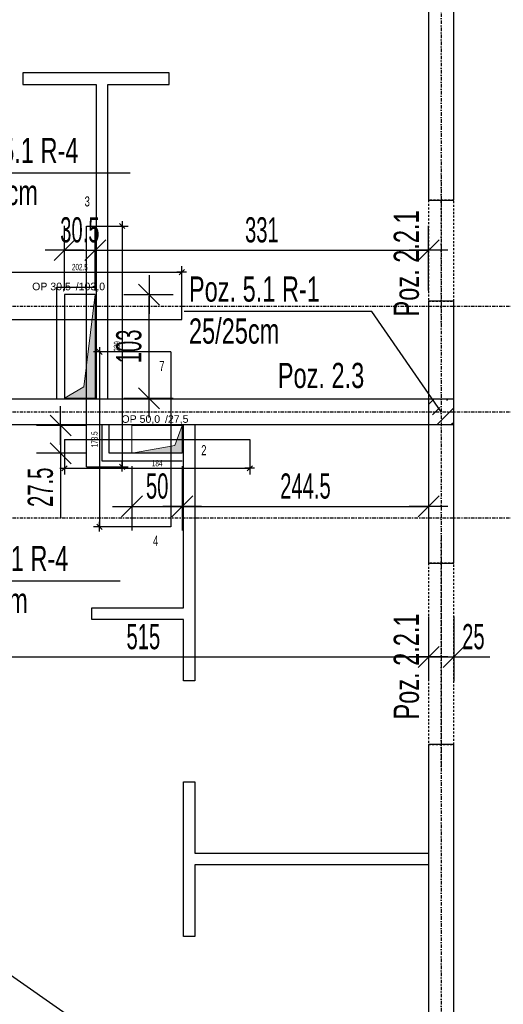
# Model space of a CAD drawing. Header units: millimetres. Extents: x 4959 to 18685, y -2779 to 1721.
# Tile 38 of 41: x 17444 to 17924, y -850 to 127. Entities that reach past the tile are written whole.
import ezdxf

# ---------------------------------------------------------------- set-up
doc = ezdxf.new("R2010")
doc.units = ezdxf.units.MM
doc.header["$LTSCALE"] = 10
doc.linetypes.add('MO', pattern=[0.7, 0.35, -0.17, 0.01, -0.17])
doc.linetypes.add('MP', pattern=[0.36, 0.2, -0.16])
for name, color, linetype in [('BA_szr', 1, 'Continuous'), ('BA_txs', 2, 'Continuous'), ('BA_wym', 1, 'Continuous'), ('BD_lpm', 1, 'MP'), ('BD_osm', 1, 'MO'), ('BD_wic', 1, 'Continuous'), ('BD_wig', 3, 'Continuous'), ('BZ_odn', 1, 'Continuous'), ('BZ_txs', 2, 'Continuous')]:
    doc.layers.add(name, color=color, linetype=linetype)
doc.layers.add('Nowe_A-Przebicia_Nr_pióra__1', color=7, linetype='Continuous', lineweight=13)
doc.layers.add('Nowe_A-Przebicia_Nr_pióra__102', color=7, linetype='Continuous', lineweight=5, true_color=0xcccccc)
doc.styles.add('BIKTS', font='bikromsw.shx', dxfattribs={"width": 0.8})
doc.styles.add('BIKWYM', font='bikromsw.shx', dxfattribs={"width": 0.6})
doc.styles.add('STYL_AUTOMATYCZNY_1', font='arial.ttf')
doc.dimstyles.new('BA_KR_100_cm', dxfattribs={"dimtxt": 25, "dimasz": 1.666667, "dimexe": 24, "dimexo": 0, "dimgap": 0, "dimtad": 0, "dimdec": 1, "dimrnd": 0.5, "dimzin": 9, "dimdsep": 46, "dimtxsty": 'BIKWYM', "dimblk": 'WYM-KR', "dimcen": 0, "dimdle": 20, "dimclrd": 256, "dimclre": 256, "dimclrt": 2, "dimadec": 0, "dimazin": 0, "dimtfac": 0.033333, "dimtdec": 1, "dimtmove": 0, "dimatfit": 3, "dimldrblk": 'WYM-KR', "dimfxl": 25, "dimfxlon": 1, "dimtvp": 0.8, "dimtolj": 1, "dimarcsym": 0})
doc.dimstyles.new('BA_KR_25_cm', dxfattribs={"dimscale": 0.25, "dimtxt": 25, "dimasz": 1.666667, "dimexe": 24, "dimexo": 0, "dimgap": 0, "dimtad": 0, "dimdec": 1, "dimrnd": 0.5, "dimzin": 9, "dimdsep": 46, "dimtxsty": 'BIKWYM', "dimblk": 'WYM-KR', "dimcen": 0, "dimdle": 20, "dimclrd": 256, "dimclre": 256, "dimclrt": 7, "dimadec": 0, "dimazin": 0, "dimtfac": 0.033333, "dimtdec": 1, "dimtmove": 0, "dimatfit": 3, "dimldrblk": 'WYM-KR', "dimfxl": 1, "dimtvp": 0.8, "dimtolj": 1, "dimarcsym": 0})
doc.dimstyles.new('BZ_ST_100_cm', dxfattribs={"dimtxt": 25, "dimasz": 1.666667, "dimexe": 24, "dimexo": 0, "dimgap": 0, "dimtad": 0, "dimdec": 1, "dimrnd": 0.5, "dimdsep": 46, "dimtxsty": 'BIKWYM', "dimblk": 'WYM-ST', "dimcen": 0, "dimdle": 20, "dimclrd": 256, "dimclre": 256, "dimclrt": 7, "dimadec": 0, "dimazin": 0, "dimtfac": 0.033333, "dimtdec": 1, "dimtix": 1, "dimtmove": 2, "dimatfit": 3, "dimldrblk": 'WYM-ST', "dimfxl": 25, "dimfxlon": 1, "dimtvp": 0.8, "dimtolj": 1, "dimtzin": 0, "dimarcsym": 0})

# ---------------------------------------------------------------- blocks, each defined once
blk = doc.blocks.new('WYM-ST')
blk.add_hatch(color=256).paths.add_polyline_path([(-13, 2.88), (0, 0), (-13, -2.88)])
blk.add_lwpolyline([(0, 0), (-13, 2.88), (-13, -2.88), (0, 0)])
blk = doc.blocks.new('WYM-KR')
at = {"color": 7, "linetype": 'ByBlock'}
blk.add_line((6.24, 6.24), (-6.24, -6.24), dxfattribs=at)
at = {"linetype": 'ByBlock'}
blk.add_line((11.52, 0), (-11.52, 0), dxfattribs=at)
blk = doc.blocks.new('*D424')
at = {"layer": 'BA_wym', "lineweight": -2}
for p, q in [((17334.96, -465.08), (17334.96, -529.08)), ((17849.96, -465.08), (17849.96, -529.08)), ((17336.63, -505.08), (17848.29, -505.08))]:
    blk.add_line(p, q, dxfattribs=at)
at = {"layer": 'Defpoints', "color": 0}
for p in [(17334.96, -379.39), (17849.96, -383.95), (17849.96, -505.08)]:
    blk.add_point(p, dxfattribs=at)
at = {"layer": 'BA_wym', "lineweight": -2, "xscale": 1.666666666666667, "yscale": 1.666666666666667, "zscale": 1.666666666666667, "rotation": 180}
blk.add_blockref('WYM-KR', (17334.96, -505.08), dxfattribs=at)
at = {"layer": 'BA_wym', "lineweight": -2, "xscale": 1.666666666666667, "yscale": 1.666666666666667, "zscale": 1.666666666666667}
blk.add_blockref('WYM-KR', (17849.96, -505.08), dxfattribs=at)
at = {"layer": 'BA_wym', "color": 2, "insert": (17566.75, -485.08), "char_height": 25, "attachment_point": 5, "style": 'BIKWYM'}
blk.add_mtext('\\A1;515', dxfattribs=at)
blk = doc.blocks.new('*D425')
at = {"layer": 'BA_wym', "lineweight": -2}
for p, q in [((17849.96, -465.08), (17849.96, -529.08)), ((17874.96, -465.08), (17874.96, -529.08)), ((17848.29, -505.08), (17846.63, -505.08)), ((17849.96, -505.08), (17874.96, -505.08)), ((17876.63, -505.08), (17910.67, -505.08))]:
    blk.add_line(p, q, dxfattribs=at)
at = {"layer": 'Defpoints', "color": 0}
for p in [(17849.96, -383.95), (17874.96, -383.95), (17874.96, -505.08)]:
    blk.add_point(p, dxfattribs=at)
at = {"layer": 'BA_wym', "lineweight": -2, "xscale": 1.666666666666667, "yscale": 1.666666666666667, "zscale": 1.666666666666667}
blk.add_blockref('WYM-KR', (17849.96, -505.08), dxfattribs=at)
at = {"layer": 'BA_wym', "lineweight": -2, "xscale": 1.666666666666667, "yscale": 1.666666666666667, "zscale": 1.666666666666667, "rotation": 180}
blk.add_blockref('WYM-KR', (17874.96, -505.08), dxfattribs=at)
at = {"layer": 'BA_wym', "color": 2, "insert": (17894.48, -485.08), "char_height": 25, "attachment_point": 5, "style": 'BIKWYM'}
blk.add_mtext('\\A1;25', dxfattribs=at)
blk = doc.blocks.new('*D467')
at = {"layer": 'BA_wym', "lineweight": -2}
for p, q in [((17547.43, -145.43), (17596.43, -145.43)), ((17572.43, -246.72), (17572.43, -147.09)), ((17547.43, -248.39), (17596.43, -248.39))]:
    blk.add_line(p, q, dxfattribs=at)
at = {"layer": 'Defpoints', "color": 0}
for p in [(17518.96, -145.43), (17572.43, -145.43), (17518.96, -248.39)]:
    blk.add_point(p, dxfattribs=at)
at = {"layer": 'BA_wym', "lineweight": -2, "xscale": 1.666666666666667, "yscale": 1.666666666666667, "zscale": 1.666666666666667}
for p, rotation in [((17572.43, -145.43), 90), ((17572.43, -248.39), 270)]:
    blk.add_blockref('WYM-KR', p, dxfattribs=dict(at, rotation=rotation))
at = {"layer": 'BA_wym', "color": 2, "insert": (17552.43, -196.91), "char_height": 25, "attachment_point": 5, "rotation": 90, "style": 'BIKWYM'}
blk.add_mtext('\\A1;103', dxfattribs=at)
blk = doc.blocks.new('*D468')
at = {"layer": 'BA_wym', "lineweight": -2}
for p, q in [((17484.59, -273.72), (17484.59, -272.05)), ((17509.59, -275.39), (17460.59, -275.39)), ((17484.59, -275.39), (17484.59, -302.89)), ((17509.59, -302.89), (17460.59, -302.89)), ((17484.59, -304.56), (17484.59, -367.17))]:
    blk.add_line(p, q, dxfattribs=at)
at = {"layer": 'Defpoints', "color": 0}
for p in [(17555.48, -275.39), (17484.59, -302.89), (17555.48, -302.89)]:
    blk.add_point(p, dxfattribs=at)
at = {"layer": 'BA_wym', "lineweight": -2, "xscale": 1.666666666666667, "yscale": 1.666666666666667, "zscale": 1.666666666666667}
for p, rotation in [((17484.59, -275.39), 270), ((17484.59, -302.89), 90)]:
    blk.add_blockref('WYM-KR', p, dxfattribs=dict(at, rotation=rotation))
at = {"layer": 'BA_wym', "color": 2, "insert": (17464.59, -336.7), "char_height": 25, "attachment_point": 5, "rotation": 90, "style": 'BIKWYM'}
blk.add_mtext('\\A1;27.5', dxfattribs=at)
blk = doc.blocks.new('*D469')
at = {"layer": 'BA_wym', "lineweight": -2}
for p, q in [((17555.48, -315.62), (17555.48, -379.62)), ((17605.46, -315.62), (17605.46, -379.62)), ((17557.14, -355.62), (17603.79, -355.62))]:
    blk.add_line(p, q, dxfattribs=at)
at = {"layer": 'Defpoints', "color": 0}
for p in [(17555.48, -302.89), (17605.46, -302.89), (17605.46, -355.62)]:
    blk.add_point(p, dxfattribs=at)
at = {"layer": 'BA_wym', "lineweight": -2, "xscale": 1.666666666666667, "yscale": 1.666666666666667, "zscale": 1.666666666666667, "rotation": 180}
blk.add_blockref('WYM-KR', (17555.48, -355.62), dxfattribs=at)
at = {"layer": 'BA_wym', "lineweight": -2, "xscale": 1.666666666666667, "yscale": 1.666666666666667, "zscale": 1.666666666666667}
blk.add_blockref('WYM-KR', (17605.46, -355.62), dxfattribs=at)
at = {"layer": 'BA_wym', "color": 2, "insert": (17580.47, -335.62), "char_height": 25, "attachment_point": 5, "style": 'BIKWYM'}
blk.add_mtext('\\A1;50', dxfattribs=at)
blk = doc.blocks.new('*D470')
at = {"layer": 'BA_wym', "lineweight": -2}
for p, q in [((17605.46, -315.62), (17605.46, -379.62)), ((17849.96, -315.62), (17849.96, -379.62)), ((17607.13, -355.62), (17848.29, -355.62))]:
    blk.add_line(p, q, dxfattribs=at)
at = {"layer": 'Defpoints', "color": 0}
for p in [(17849.96, -274.39), (17605.46, -302.89), (17849.96, -355.62)]:
    blk.add_point(p, dxfattribs=at)
at = {"layer": 'BA_wym', "lineweight": -2, "xscale": 1.666666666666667, "yscale": 1.666666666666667, "zscale": 1.666666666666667, "rotation": 180}
blk.add_blockref('WYM-KR', (17605.46, -355.62), dxfattribs=at)
at = {"layer": 'BA_wym', "lineweight": -2, "xscale": 1.666666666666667, "yscale": 1.666666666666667, "zscale": 1.666666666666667}
blk.add_blockref('WYM-KR', (17849.96, -355.62), dxfattribs=at)
at = {"layer": 'BA_wym', "color": 2, "insert": (17727.71, -335.62), "char_height": 25, "attachment_point": 5, "style": 'BIKWYM'}
blk.add_mtext('\\A1;244.5', dxfattribs=at)
blk = doc.blocks.new('*D471')
at = {"layer": 'BA_wym', "lineweight": -2}
for p, q in [((17488.46, -141.36), (17488.46, -77.36)), ((17518.96, -141.36), (17518.96, -77.36)), ((17486.79, -101.36), (17485.13, -101.36)), ((17488.46, -101.36), (17518.96, -101.36)), ((17520.63, -101.36), (17522.29, -101.36))]:
    blk.add_line(p, q, dxfattribs=at)
at = {"layer": 'Defpoints', "color": 0}
for p in [(17518.96, -101.36), (17488.46, -145.43), (17518.96, -145.43)]:
    blk.add_point(p, dxfattribs=at)
at = {"layer": 'BA_wym', "lineweight": -2, "xscale": 1.666666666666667, "yscale": 1.666666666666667, "zscale": 1.666666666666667}
blk.add_blockref('WYM-KR', (17488.46, -101.36), dxfattribs=at)
at = {"layer": 'BA_wym', "lineweight": -2, "xscale": 1.666666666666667, "yscale": 1.666666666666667, "zscale": 1.666666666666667, "rotation": 180}
blk.add_blockref('WYM-KR', (17518.96, -101.36), dxfattribs=at)
at = {"layer": 'BA_wym', "color": 2, "insert": (17503.71, -81.36), "char_height": 25, "attachment_point": 5, "style": 'BIKWYM'}
blk.add_mtext('\\A1;30.5', dxfattribs=at)
blk = doc.blocks.new('*D472')
at = {"layer": 'BA_wym', "lineweight": -2}
for p, q in [((17518.96, -141.36), (17518.96, -77.36)), ((17849.96, -141.36), (17849.96, -77.36)), ((17520.63, -101.36), (17848.29, -101.36))]:
    blk.add_line(p, q, dxfattribs=at)
at = {"layer": 'Defpoints', "color": 0}
for p in [(17849.96, -101.36), (17518.96, -145.43), (17849.96, -151.89)]:
    blk.add_point(p, dxfattribs=at)
at = {"layer": 'BA_wym', "lineweight": -2, "xscale": 1.666666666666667, "yscale": 1.666666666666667, "zscale": 1.666666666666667}
for p, rotation in [((17518.96, -101.36), 180), ((17849.96, -101.36), 360)]:
    blk.add_blockref('WYM-KR', p, dxfattribs=dict(at, rotation=rotation))
at = {"layer": 'BA_wym', "color": 2, "insert": (17684.46, -81.36), "char_height": 25, "attachment_point": 5, "style": 'BIKWYM'}
blk.add_mtext('\\A1;331', dxfattribs=at)
blk = doc.blocks.new('*D508')
at = {"layer": 'BD_wic', "lineweight": -2}
for p, q in [((17488.48, -289.14), (17488.48, -323.89)), ((17672.46, -289.14), (17672.46, -323.89)), ((17488.89, -317.89), (17672.04, -317.89))]:
    blk.add_line(p, q, dxfattribs=at)
at = {"layer": 'Defpoints', "color": 0}
for p in [(17488.48, -289.14), (17672.46, -289.14), (17672.46, -317.89)]:
    blk.add_point(p, dxfattribs=at)
at = {"layer": 'BD_wic', "lineweight": -2, "xscale": 0.4166666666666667, "yscale": 0.4166666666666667, "zscale": 0.4166666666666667, "rotation": 180}
blk.add_blockref('WYM-KR', (17488.48, -317.89), dxfattribs=at)
at = {"layer": 'BD_wic', "lineweight": -2, "xscale": 0.4166666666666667, "yscale": 0.4166666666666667, "zscale": 0.4166666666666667}
blk.add_blockref('WYM-KR', (17672.46, -317.89), dxfattribs=at)
at = {"layer": 'BD_wic', "color": 7, "insert": (17580.47, -312.89), "char_height": 6.25, "attachment_point": 5, "style": 'BIKWYM'}
blk.add_mtext('\\A1;184', dxfattribs=at)
blk = doc.blocks.new('*D509')
at = {"layer": 'BD_wic', "lineweight": -2}
for p, q in [((17594.16, -202.39), (17517.2, -202.39)), ((17523.2, -202.8), (17523.2, -375.47)), ((17594.16, -375.89), (17517.2, -375.89))]:
    blk.add_line(p, q, dxfattribs=at)
at = {"layer": 'Defpoints', "color": 0}
for p in [(17594.16, -202.39), (17523.2, -375.89), (17594.16, -375.89)]:
    blk.add_point(p, dxfattribs=at)
at = {"layer": 'BD_wic', "lineweight": -2, "xscale": 0.4166666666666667, "yscale": 0.4166666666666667, "zscale": 0.4166666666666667}
for p, rotation in [((17523.2, -202.39), 90), ((17523.2, -375.89), 270)]:
    blk.add_blockref('WYM-KR', p, dxfattribs=dict(at, rotation=rotation))
at = {"layer": 'BD_wic', "color": 7, "insert": (17518.2, -289.14), "char_height": 6.25, "attachment_point": 5, "rotation": 90, "style": 'BIKWYM'}
blk.add_mtext('\\A1;173.5', dxfattribs=at)
blk = doc.blocks.new('*D510')
at = {"layer": 'BD_wic', "lineweight": -2}
for p, q in [((17510.31, -77.43), (17551.61, -77.43)), ((17545.61, -77.84), (17545.61, -315.97)), ((17510.31, -316.39), (17551.61, -316.39))]:
    blk.add_line(p, q, dxfattribs=at)
at = {"layer": 'Defpoints', "color": 0}
for p in [(17510.31, -77.43), (17510.31, -316.39), (17545.61, -316.39)]:
    blk.add_point(p, dxfattribs=at)
at = {"layer": 'BD_wic', "lineweight": -2, "xscale": 0.4166666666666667, "yscale": 0.4166666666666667, "zscale": 0.4166666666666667}
for p, rotation in [((17545.61, -77.43), 90), ((17545.61, -316.39), 270)]:
    blk.add_blockref('WYM-KR', p, dxfattribs=dict(at, rotation=rotation))
at = {"layer": 'BD_wic', "color": 7, "insert": (17540.61, -196.91), "char_height": 6.25, "attachment_point": 5, "rotation": 90, "style": 'BIKWYM'}
blk.add_mtext('\\A1;239', dxfattribs=at)
blk = doc.blocks.new('*D511')
at = {"layer": 'BD_wic', "lineweight": -2}
for p, q in [((17402.46, -170.33), (17402.46, -117.17)), ((17604.96, -170.33), (17604.96, -117.17)), ((17402.88, -123.17), (17604.54, -123.17))]:
    blk.add_line(p, q, dxfattribs=at)
at = {"layer": 'Defpoints', "color": 0}
for p in [(17604.96, -123.17), (17402.46, -170.33), (17604.96, -170.33)]:
    blk.add_point(p, dxfattribs=at)
at = {"layer": 'BD_wic', "lineweight": -2, "xscale": 0.4166666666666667, "yscale": 0.4166666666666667, "zscale": 0.4166666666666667, "rotation": 180}
blk.add_blockref('WYM-KR', (17402.46, -123.17), dxfattribs=at)
at = {"layer": 'BD_wic', "lineweight": -2, "xscale": 0.4166666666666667, "yscale": 0.4166666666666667, "zscale": 0.4166666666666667}
blk.add_blockref('WYM-KR', (17604.96, -123.17), dxfattribs=at)
at = {"layer": 'BD_wic', "color": 7, "insert": (17503.71, -118.17), "char_height": 6.25, "attachment_point": 5, "style": 'BIKWYM'}
blk.add_mtext('\\A1;202.5', dxfattribs=at)

msp = doc.modelspace()

# ---------------------------------------------------------------- hatches: boundary and pattern name
at = {"layer": 'BA_szr'}
h = msp.add_hatch(dxfattribs=at)
h.set_pattern_fill('BIK_ZELBET', color=256, scale=100, angle=45, pattern_type=2)
h.set_pattern_definition([(45, (6236.184, -1318.24), (-14.142136, 14.142136), []), (45, (6229.113, -1311.168), (-14.142136, 14.142136), [10, -10])])
h.paths.add_polyline_path([(17849.96, -274.39), (17874.96, -274.39), (17874.96, -249.39), (17849.96, -249.39)])
at = {"layer": 'Nowe_A-Przebicia_Nr_pióra__102', "linetype": 'Continuous', "lineweight": 5, "true_color": 0xcccccc}
for points in [[(17488.46, -248.39), (17518.96, -248.39), (17518.96, -145.43), (17507.64, -237.07)], [(17555.48, -302.89), (17605.46, -302.89), (17605.46, -275.39), (17597.97, -295.4)]]:
    msp.add_hatch(color=254, dxfattribs=at).paths.add_polyline_path(points)

# ---------------------------------------------------------------- linework, layer by layer
at = {"layer": 'BD_lpm'}
for points in [[(17849.96, -151.89), (17874.96, -151.89), (17874.96, -51.89), (17849.96, -51.89)], [(17849.96, -591.89), (17874.96, -591.89), (17874.96, -411.89), (17849.96, -411.89)]]:
    msp.add_lwpolyline(points, close=True, dxfattribs=at)
at = {"layer": 'BD_osm', "color": 5}
for p, q in [((17862.46, -26.89), (17862.46, -176.89)), ((17862.46, -386.89), (17862.46, -616.89))]:
    msp.add_line(p, q, dxfattribs=at)
at = {"layer": 'BD_osm'}
for points in [[(17862.46, 1106.61), (17862.46, -1765.84)], [(14909.96, -156.89), (18234.96, -156.89)], [(14909.96, -261.89), (18234.96, -261.89)], [(14909.96, -366.89), (18234.96, -366.89)]]:
    msp.add_lwpolyline(points, dxfattribs=at)
at = {"layer": 'BD_wic', "color": 5}
for p, q in [((17510.31, -316.39), (17510.31, -77.43)), ((17402.46, -170.33), (17604.96, -170.33)), ((17594.16, -202.39), (17594.16, -375.89)), ((17488.48, -289.14), (17672.46, -289.14))]:
    msp.add_line(p, q, dxfattribs=at)
at = {"layer": 'BD_wic'}
for points in [[(17874.96, -1129.39), (15269.96, 695.61)], [(17531.46, -249.39), (17531.46, 63.11), (17592.46, 63.11), (17592.46, 74.61), (17446.96, 74.61), (17446.96, 63.11), (17519.96, 63.11), (17519.96, -249.39)], [(17480.96, -248.39), (17480.96, -137.93), (17518.96, -137.93)], [(17518.96, -145.43), (17488.46, -145.43), (17488.46, -248.39)], [(17617.96, -274.39), (17617.96, -528.9), (17606.46, -528.9), (17606.46, -467.89), (17515.46, -467.89), (17515.46, -456.39), (17606.46, -456.39), (17606.46, -274.39)], [(17525.46, -275.39), (17525.46, -310.39), (17605.46, -310.39)], [(17605.46, -302.89), (17532.96, -302.89), (17532.96, -275.39)], [(17849.96, -711.4), (17617.96, -711.4), (17617.96, -782.4), (17606.46, -782.4), (17606.46, -628.9), (17617.96, -628.9), (17617.96, -699.9), (17849.96, -699.9)]]:
    msp.add_lwpolyline(points, dxfattribs=at)
at = {"layer": 'BD_wig'}
for points in [[(17849.96, -51.89), (17874.96, -51.89), (17874.96, 203.11), (17849.96, 203.11)], [(17849.96, -274.39), (17874.96, -274.39), (17874.96, -249.39), (17849.96, -249.39)]]:
    msp.add_lwpolyline(points, close=True, dxfattribs=at)
for points in [[(17849.96, -411.89), (17874.96, -411.89), (17874.96, -151.89), (17849.96, -151.89), (17849.96, -249.39), (17334.96, -249.39), (17334.96, -144.39), (17298.96, -144.39), (17298.96, -169.39), (17309.96, -169.39), (17309.96, -354.39), (17298.96, -354.39), (17298.96, -379.39), (17334.96, -379.39), (17334.96, -274.39), (17849.96, -274.39), (17849.96, -411.89)], [(17849.96, -1300.39), (17874.96, -1300.39), (17874.96, -591.89), (17849.96, -591.89), (17849.96, -1104.39), (17822.46, -1104.39), (17822.46, -1129.39), (17849.96, -1129.39), (17849.96, -1300.39)]]:
    msp.add_lwpolyline(points, dxfattribs=at)
at = {"layer": 'Nowe_A-Przebicia_Nr_pióra__1', "color": 7, "linetype": 'Continuous', "lineweight": 13}
for p, q in [((17488.46, -145.43), (17518.96, -145.43)), ((17488.46, -248.39), (17488.46, -145.43)), ((17507.64, -237.07), (17518.96, -145.43)), ((17518.96, -145.43), (17507.64, -237.07)), ((17518.96, -248.39), (17518.96, -145.43)), ((17488.46, -248.39), (17507.64, -237.07)), ((17507.64, -237.07), (17488.46, -248.39)), ((17488.46, -248.39), (17518.96, -248.39)), ((17605.46, -275.39), (17555.48, -275.39)), ((17555.48, -275.39), (17555.48, -302.89)), ((17597.97, -295.4), (17605.46, -275.39)), ((17605.46, -302.89), (17605.46, -275.39)), ((17555.48, -302.89), (17597.97, -295.4)), ((17555.48, -302.89), (17605.46, -302.89))]:
    msp.add_line(p, q, dxfattribs=at)

# ---------------------------------------------------------------- texts
at = {"layer": 'BA_txs', "style": 'BIKTS', "width": 0.7}
for p in [(17840.35, -167.22), (17840.35, -567.22)]:
    msp.add_text('Poz. 2.2.1', height=25, rotation=90, dxfattribs=at).set_placement(p)
msp.add_text('Poz. 2.3', height=25, dxfattribs=at).set_placement((17700.25, -238.21))
at = {"layer": 'BZ_txs', "char_height": 25, "width": 452.0462, "attachment_point": 1, "style": 'BIKTS'}
for s, insert in [('{\\Fbikromsw.shx|c1;\\W0.7;Poz. 5.1 R-4\\P\\A1;25/36cm}', (17372.28, 10.1)), ('{\\W0.7;Poz. 5.1 R-1\\P\\A1;25/25cm}', (17612.01, -127.46)), ('{\\W0.7;Poz. 5.1 R-4\\P\\A1;25/36cm}', (17362.24, -394.84))]:
    msp.add_mtext(s, dxfattribs=dict(at, insert=insert))
at = {"layer": 'BZ_txs', "color": 3, "char_height": 10, "width": 452.0462, "attachment_point": 1, "style": 'BIKTS'}
for s, insert in [('{\\W0.7;3}', (17508.44, -47.98)), ('{\\W0.7;7}', (17582.64, -211.28)), ('{\\W0.7;2}', (17624.23, -294.87)), ('{\\W0.7;4}', (17576.3, -384.88))]:
    msp.add_mtext(s, dxfattribs=dict(at, insert=insert))
at = {"layer": 'Nowe_A-Przebicia_Nr_pióra__1', "color": 7, "lineweight": 13, "style": 'STYL_AUTOMATYCZNY_1'}
for s, p in [('OP 30,5', (17456.33, -141.15)), (' /103,0', (17496.69, -141.15)), ('OP 50,0', (17545, -272.72)), (' /27,5', (17585.37, -272.72))]:
    msp.add_text(s, height=7.5, dxfattribs=at).set_placement(p)

# ---------------------------------------------------------------- dimensions: what is measured, and where the dimension line sits
at = {"layer": 'BA_wym'}
dim = msp.add_linear_dim(base=(17518.96, -101.36), p1=(17488.46, -145.43), p2=(17518.96, -145.43), angle=180, dimstyle='BA_KR_100_cm', override={"dimatfit": 1, "dimfxl": 40}, dxfattribs=at)
dim.commit()
dim.dimension.update_dxf_attribs({"geometry": '*D471', "text_midpoint": (17503.71, -101.36), "dimtype": 160})
for base, p1, p2, angle, override, picture, middle in [((17849.96, -101.36), (17518.96, -145.43), (17849.96, -151.89), 180, {"dimtmove": 1, "dimatfit": 1, "dimfxl": 40}, '*D472', (17684.46, -81.36)), ((17572.43, -145.43), (17518.96, -248.39), (17518.96, -145.43), 90, {"dimatfit": 1}, '*D467', (17552.43, -196.91)), ((17484.59, -302.89), (17555.48, -275.39), (17555.48, -302.89), 90, {"dimatfit": 1}, '*D468', (17464.59, -336.7)), ((17849.96, -355.62), (17605.46, -302.89), (17849.96, -274.39), 180, {"dimatfit": 1, "dimfxl": 40}, '*D470', (17727.71, -335.62)), ((17605.46, -355.62), (17555.48, -302.89), (17605.46, -302.89), 180, {"dimatfit": 1, "dimfxl": 40}, '*D469', (17580.47, -335.62))]:
    dim = msp.add_linear_dim(base=base, p1=p1, p2=p2, angle=angle, dimstyle='BA_KR_100_cm', override=override, dxfattribs=at)
    dim.commit()
    dim.dimension.update_dxf_attribs({"geometry": picture, "text_midpoint": middle})
dim = msp.add_linear_dim(base=(17849.96, -505.08), p1=(17334.96, -379.39), p2=(17849.96, -383.95), dimstyle='BA_KR_100_cm', override={"dimtmove": 1, "dimatfit": 1, "dimfxl": 40}, dxfattribs=at)
dim.commit()
dim.dimension.update_dxf_attribs({"geometry": '*D424', "text_midpoint": (17566.75, -505.08), "dimtype": 160})
dim = msp.add_linear_dim(base=(17874.96, -505.08), p1=(17849.96, -383.95), p2=(17874.96, -383.95), dimstyle='BA_KR_100_cm', override={"dimblk": 'WYM-KR', "dimatfit": 1, "dimfxl": 40}, dxfattribs=at)
dim.commit()
dim.dimension.update_dxf_attribs({"geometry": '*D425', "text_midpoint": (17894.48, -485.08)})
at = {"layer": 'BD_wic', "color": 5}
for base, p1, p2, picture, middle in [((17545.61, -316.39), (17510.31, -77.43), (17510.31, -316.39), '*D510', (17540.61, -196.91)), ((17523.2, -375.89), (17594.16, -202.39), (17594.16, -375.89), '*D509', (17518.2, -289.14))]:
    dim = msp.add_linear_dim(base=base, p1=p1, p2=p2, angle=90, dimstyle='BA_KR_25_cm', dxfattribs=at)
    dim.commit()
    dim.dimension.update_dxf_attribs({"geometry": picture, "text_midpoint": middle})
for base, p1, p2, picture, middle in [((17604.96, -123.17), (17402.46, -170.33), (17604.96, -170.33), '*D511', (17503.71, -118.17)), ((17672.46, -317.89), (17488.48, -289.14), (17672.46, -289.14), '*D508', (17580.47, -312.89))]:
    dim = msp.add_linear_dim(base=base, p1=p1, p2=p2, dimstyle='BA_KR_25_cm', dxfattribs=at)
    dim.commit()
    dim.dimension.update_dxf_attribs({"geometry": picture, "text_midpoint": middle})

# ---------------------------------------------------------------- leaders
at = {"layer": 'BZ_odn', "has_arrowhead": 0}
for points in [[(17316.96, -156.89), (17367.42, -24.7), (17553.8, -24.7)], [(17862.46, -261.89), (17793.53, -162.26), (17607.15, -162.26)], [(17316.96, -366.89), (17357.38, -429.64), (17543.76, -429.64)]]:
    msp.add_leader(points, dimstyle='BZ_ST_100_cm', dxfattribs=at)

doc.saveas('drawing.dxf')
